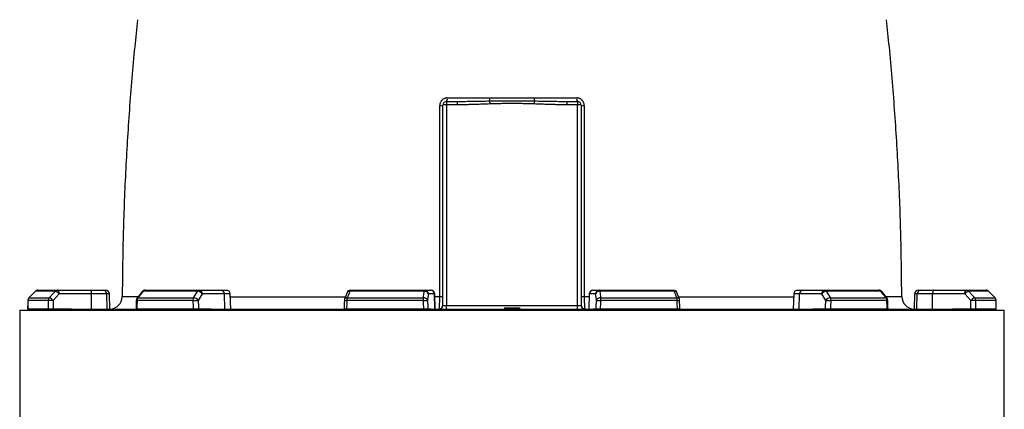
# Model space of a CAD drawing. Header units: millimetres. Extents: x 6154 to 13892, y 1323 to 18697.
# Tile 7 of 9: x 7485 to 11400, y 14374 to 15922. Entities that reach past the tile are written whole.
import ezdxf

# ---------------------------------------------------------------- set-up
doc = ezdxf.new("R2010")
doc.units = ezdxf.units.MM
doc.header["$LTSCALE"] = 5

msp = doc.modelspace()

# ---------------------------------------------------------------- linework, layer by layer
at = {"color": 7, "linetype": 'Continuous', "lineweight": 25}
for p, q in [((9167.2, 14787.4), (9167.2, 15582.4)), ((9182.2, 15597.4), (9224.3, 15597.4)), ((9182.2, 15597.4), (9182.2, 15583.7)), ((9182.2, 15583.7), (9182.2, 14786.1)), ((9224.3, 15583.7), (9182.2, 15583.7)), ((9224.3, 15597.4), (9224.3, 15583.7)), ((9660.1, 15597.4), (9660.1, 15583.7)), ((9660.1, 15597.4), (9702.2, 15597.4)), ((9702.2, 15583.7), (9660.1, 15583.7)), ((9702.2, 15597.4), (9702.2, 15583.7)), ((9702.2, 14786.1), (9702.2, 15583.7)), ((9717.2, 15582.4), (9717.2, 14787.4)), ((7547, 14842.9), (7521, 14816.7)), ((7626.6, 14843), (7547.2, 14843)), ((7557.6, 14847.4), (7636.6, 14847.4)), ((7636.6, 14847.4), (7764.7, 14847.4)), ((7764.7, 14847.4), (7816.5, 14847.4)), ((7816.5, 14847.4), (7826.3, 14847.4)), ((7971.8, 14841.6), (7951.2, 14815.4)), ((8192.5, 14843), (7975.5, 14843)), ((7983.6, 14847.4), (8199.4, 14847.4)), ((8199.4, 14847.4), (8287, 14847.4)), ((8287, 14847.4), (8307, 14847.4)), ((9093.3, 14843), (8796.9, 14843)), ((8800.4, 14847.4), (9095.2, 14847.4)), ((9095.2, 14847.4), (9118.9, 14847.4)), ((9118.9, 14847.4), (9120.2, 14847.4)), ((9764.2, 14847.4), (9765.5, 14847.4)), ((9765.5, 14847.4), (9789.2, 14847.4)), ((9789.2, 14847.4), (10084, 14847.4)), ((10087.5, 14843), (9791.1, 14843)), ((10577.4, 14847.4), (10597.4, 14847.4)), ((10597.4, 14847.4), (10685, 14847.4)), ((10685, 14847.4), (10900.8, 14847.4)), ((10908.9, 14843), (10691.9, 14843)), ((10933.3, 14815.4), (10912.6, 14841.6)), ((11058.1, 14847.4), (11068, 14847.4)), ((11068, 14847.4), (11119.7, 14847.4)), ((11119.7, 14847.4), (11247.8, 14847.4)), ((11247.8, 14847.4), (11326.8, 14847.4)), ((11337.2, 14843), (11257.8, 14843)), ((11363.4, 14816.7), (11337.5, 14842.9)), ((11363.4, 14816.7), (11337.5, 14842.9)), ((7598.1, 14806.2), (7516.9, 14806.2)), ((7521.2, 14816.8), (7602.3, 14816.8)), ((7769.8, 14832.9), (7641.7, 14832.9)), ((7770.6, 14772.4), (7769.8, 14832.9)), ((7830.7, 14832.9), (7769.8, 14832.9)), ((7832.7, 14772.4), (7830.7, 14832.9)), ((7843.4, 14772.4), (7841.3, 14832.9)), ((8173.5, 14806.2), (7951.5, 14806.2)), ((7954.9, 14816.8), (8176.4, 14816.8)), ((8298.5, 14832.9), (8210.9, 14832.9)), ((8300.1, 14772.4), (8298.5, 14832.9)), ((8324.1, 14772.4), (8322, 14832.9)), ((8786.4, 14837.6), (8776.6, 14811.4)), ((9088.8, 14806.2), (8785.6, 14806.2)), ((8787, 14816.8), (9089.6, 14816.8)), ((9133.6, 14832.9), (9110, 14832.9)), ((9135.7, 14772.4), (9133.6, 14832.9)), ((9137.3, 14772.4), (9135.2, 14832.9)), ((9749.3, 14832.9), (9747.1, 14772.4)), ((9748.7, 14772.4), (9750.8, 14832.9)), ((9774.5, 14832.9), (9750.8, 14832.9)), ((9794.8, 14816.8), (10097.4, 14816.8)), ((10098.8, 14806.2), (9795.6, 14806.2)), ((10107.9, 14811.4), (10098, 14837.6)), ((10562.4, 14832.9), (10560.3, 14772.4)), ((10584.3, 14772.4), (10585.9, 14832.9)), ((10673.6, 14832.9), (10585.9, 14832.9)), ((10708.1, 14816.8), (10929.6, 14816.8)), ((10932.9, 14806.2), (10710.9, 14806.2)), ((11043.2, 14832.9), (11041, 14772.4)), ((11051.8, 14772.4), (11053.8, 14832.9)), ((11114.6, 14832.9), (11053.8, 14832.9)), ((11113.9, 14772.4), (11114.6, 14832.9)), ((11242.7, 14832.9), (11114.6, 14832.9)), ((11282.2, 14816.8), (11363.2, 14816.8)), ((11367.6, 14806.2), (11286.3, 14806.2)), ((7484.7, 14767.4), (7484.7, 13572.2)), ((7484.7, 14767.4), (11399.7, 14767.4)), ((7598.5, 14772.4), (7516.7, 14772.4)), ((7557.6, 14767.4), (7557.6, 14772.4)), ((7690.6, 14772.4), (7617.8, 14772.4)), ((7636.6, 14767.4), (7636.6, 14772.4)), ((7680.1, 14767.4), (7684.8, 14772.4)), ((7690.6, 14772.4), (7944.9, 14772.4)), ((8174.4, 14772.4), (7950.7, 14772.4)), ((7983.6, 14767.4), (7983.6, 14772.4)), ((8245.4, 14772.4), (8195.6, 14772.4)), ((8199.4, 14767.4), (8199.4, 14772.4)), ((8229.1, 14767.4), (8232.4, 14772.4)), ((8245.4, 14772.4), (8772.8, 14772.4)), ((9090, 14772.4), (8784.5, 14772.4)), ((8800.4, 14767.4), (8800.4, 14772.4)), ((9095.2, 14767.4), (9095.2, 14772.4)), ((9103.2, 14767.4), (9104.1, 14772.4)), ((9120.9, 14772.4), (9107.5, 14772.4)), ((9120.9, 14772.4), (9763.5, 14772.4)), ((9182.2, 14772.4), (9182.2, 14786.1)), ((9182.2, 14786.1), (9702.2, 14786.1)), ((9412, 14777.4), (9412.2, 14772.4)), ((9412, 14777.4), (9442.2, 14777.4)), ((9442.2, 14777.4), (9442.2, 14772.4)), ((9442.2, 14777.4), (9472.4, 14777.4)), ((9472.4, 14777.4), (9472.2, 14772.4)), ((9702.2, 14772.4), (9702.2, 14786.1)), ((9776.9, 14772.4), (9763.5, 14772.4)), ((9780.3, 14772.4), (9781.2, 14767.4)), ((9789.2, 14767.4), (9789.2, 14772.4)), ((10100, 14772.4), (9794.4, 14772.4)), ((10084, 14767.4), (10084, 14772.4)), ((10111.9, 14772.4), (10639, 14772.4)), ((10688.8, 14772.4), (10639, 14772.4)), ((10652.1, 14772.4), (10655.3, 14767.4)), ((10685, 14767.4), (10685, 14772.4)), ((10933.7, 14772.4), (10710, 14772.4)), ((10900.8, 14767.4), (10900.8, 14772.4)), ((10939, 14772.4), (11193.8, 14772.4)), ((11266.6, 14772.4), (11193.8, 14772.4)), ((11199.6, 14772.4), (11204.3, 14767.4)), ((11247.8, 14767.4), (11247.8, 14772.4)), ((11367.8, 14772.4), (11285.9, 14772.4)), ((11326.8, 14767.4), (11326.8, 14772.4)), ((11399.7, 13572.2), (11399.7, 14767.4))]:
    msp.add_line(p, q, dxfattribs=at)
at = {"color": 8, "linetype": 'Continuous', "lineweight": 25}
for p, q in [((7547, 14842.9), (7547.2, 14843)), ((11337.2, 14843), (11337.5, 14842.9)), ((7516.6, 14806.2), (7516.9, 14806.2)), ((7521, 14816.7), (7521.2, 14816.8)), ((7841.3, 14832.9), (7830.7, 14832.9)), ((8322, 14832.9), (8298.5, 14832.9)), ((9135.2, 14832.9), (9133.6, 14832.9)), ((9135.5, 14821.9), (9155, 14822)), ((9729.4, 14822), (9748.9, 14821.9)), ((9750.8, 14832.9), (9749.3, 14832.9)), ((10585.9, 14832.9), (10562.4, 14832.9)), ((11053.8, 14832.9), (11043.2, 14832.9)), ((11363.2, 14816.8), (11363.5, 14816.7)), ((11367.6, 14806.2), (11367.8, 14806.2))]:
    msp.add_line(p, q, dxfattribs=at)
at = {"color": 7, "linetype": 'Continuous', "lineweight": 25, "flags": 128}
for points in [[(9353.3, 15599.1), (9353.3, 15598.1), (9353.3, 15597), (9353.4, 15595.6), (9353.5, 15594.2), (9353.5, 15592.5), (9353.6, 15590.8), (9353.6, 15589), (9353.7, 15587.2)], [(9531.2, 15599.1), (9531.1, 15598.1), (9531.1, 15597), (9531, 15595.6), (9531, 15594.2), (9530.9, 15592.5), (9530.9, 15590.8), (9530.8, 15589), (9530.7, 15587.2)], [(7547.2, 14843), (7526.2, 14821.8), (7521.2, 14816.8)], [(7602.3, 14816.8), (7621.9, 14838), (7626.6, 14843)], [(7641.7, 14832.9), (7641.6, 14835.7), (7641.3, 14838.5), (7640.8, 14841), (7640.2, 14843.2), (7639.4, 14844.9), (7638.5, 14846.3), (7637.6, 14847.1), (7636.6, 14847.4)], [(7764.7, 14847.4), (7765.7, 14847.1), (7766.6, 14846.3), (7767.5, 14844.9), (7768.3, 14843.2), (7768.9, 14841), (7769.4, 14838.5), (7769.7, 14835.7), (7769.8, 14832.9)], [(7975.5, 14843), (7958.8, 14821.8), (7954.9, 14816.8)], [(8176.4, 14816.8), (8189.4, 14838), (8192.5, 14843)], [(8796.9, 14843), (8788.9, 14821.8), (8787, 14816.8)], [(9089.6, 14816.8), (9092.6, 14838), (9093.3, 14843)], [(9093.3, 14843), (9093.5, 14844), (9093.7, 14844.8), (9093.9, 14845.6), (9094.2, 14846.2), (9094.4, 14846.7), (9094.7, 14847.1), (9094.9, 14847.3), (9095.2, 14847.4)], [(9791.1, 14843), (9790.9, 14844), (9790.7, 14844.8), (9790.5, 14845.6), (9790.3, 14846.2), (9790, 14846.7), (9789.8, 14847.1), (9789.5, 14847.3), (9789.2, 14847.4)], [(9791.1, 14843), (9794.1, 14821.8), (9794.8, 14816.8)], [(10097.4, 14816.8), (10089.4, 14838), (10087.5, 14843)], [(10691.9, 14843), (10705, 14821.8), (10708.1, 14816.8)], [(10929.6, 14816.8), (10912.8, 14838), (10908.9, 14843)], [(11119.7, 14847.4), (11118.7, 14847.1), (11117.8, 14846.3), (11116.9, 14844.9), (11116.1, 14843.2), (11115.5, 14841), (11115, 14838.5), (11114.7, 14835.7), (11114.6, 14832.9)], [(11242.7, 14832.9), (11242.8, 14835.7), (11243.1, 14838.5), (11243.6, 14841), (11244.3, 14843.2), (11245, 14844.9), (11245.9, 14846.3), (11246.9, 14847.1), (11247.8, 14847.4)], [(11257.8, 14843), (11277.5, 14821.8), (11282.2, 14816.8)], [(11363.2, 14816.8), (11342.2, 14838), (11337.2, 14843)], [(7516.6, 14806.2), (7516.6, 14797.6), (7516.4, 14771.7)], [(7641.7, 14832.9), (7629.3, 14819.5), (7617.4, 14806.7)], [(7947.9, 14806.5), (7947.7, 14797.9), (7947.2, 14772)], [(8173.5, 14806.2), (8175.9, 14806.3), (8178.6, 14806.4), (8181.5, 14806.4), (8184.5, 14806.5), (8187.4, 14806.6), (8190.1, 14806.6), (8192.6, 14806.7), (8194.7, 14806.7)], [(8210.9, 14832.9), (8202.6, 14819.5), (8194.7, 14806.7)], [(8775.6, 14806.6), (8775.3, 14798), (8774.5, 14772.1)], [(9088.8, 14806.2), (9091.8, 14806.3), (9094.7, 14806.4), (9097.5, 14806.4), (9100.1, 14806.5), (9102.3, 14806.6), (9104.2, 14806.6), (9105.5, 14806.7), (9106.3, 14806.7)], [(9110, 14832.9), (9108.1, 14819.5), (9106.3, 14806.7)], [(9778.1, 14806.7), (9776.3, 14819.5), (9774.5, 14832.9)], [(9778.1, 14806.7), (9778.9, 14806.7), (9780.2, 14806.6), (9782.1, 14806.6), (9784.3, 14806.5), (9786.9, 14806.4), (9789.7, 14806.4), (9792.6, 14806.3), (9795.6, 14806.2)], [(10109.9, 14772.1), (10109.7, 14780.8), (10108.8, 14806.6)], [(10689.7, 14806.7), (10681.8, 14819.5), (10673.6, 14832.9)], [(10689.7, 14806.7), (10691.8, 14806.7), (10694.3, 14806.6), (10697, 14806.6), (10699.9, 14806.5), (10702.9, 14806.4), (10705.8, 14806.4), (10708.5, 14806.3), (10710.9, 14806.2)], [(10937.3, 14772), (10937.1, 14780.6), (10936.5, 14806.5)], [(11267, 14806.7), (11255.1, 14819.5), (11242.7, 14832.9)], [(11368, 14771.7), (11368, 14780.4), (11367.8, 14806.2)]]:
    msp.add_lwpolyline(points, dxfattribs=at)
at = {"color": 7, "linetype": 'Continuous', "lineweight": 25}
for centre, radius, start, end in [((9157.8, 15618.9), 37.7, 266.0563, 284.4779), ((9182.2, 15582.4), 15, 90, 180), ((9178.5, 15539.7), 44.2, 85.1662, 104.7959), ((9164, 15608.1), 21.2, 329.6162, 8.5588), ((9225.3, 15610.4), 128.4, 354.9682, 0.3715), ((9659.1, 15610.4), 128.4, 179.6285, 185.0318), ((9720.5, 15608.1), 21.2, 171.4412, 210.3838), ((9702.2, 15582.4), 15, 0, 90), ((9705.9, 15539.7), 44.2, 75.2041, 94.8338), ((9726.6, 15618.9), 37.7, 255.5221, 273.9437), ((7557.6, 14832.4), 15, 90, 135.2544), ((7557.6, 14832.7), 14.6, 90.0846, 135.5948), ((7636.7, 14833.6), 13.7, 90.3217, 137.1388), ((7618.3, 14814.1), 30, 38.701, 73.9069), ((7816.1, 14832.8), 14.6, 0.4143, 88.4735), ((7826.3, 14832.4), 15, 2, 90), ((7983.6, 14832.4), 15, 90, 141.7366), ((7984, 14837.1), 10.3, 91.9969, 145.1118), ((8200, 14838.9), 8.51, 93.9021, 151.2279), ((8191.5, 14819.3), 23.6, 34.9389, 87.5179), ((8197.5, 14834), 13.5, 355.0821, 81.7652), ((8285.1, 14834), 13.5, 355.0821, 81.7652), ((8307, 14832.4), 15, 2, 90), ((8800.4, 14832.4), 15, 90, 159.4472), ((8802.2, 14842.3), 5.31, 108.8882, 173.1981), ((9095, 14827), 16.1, 21.4767, 96.2288), ((9095.1, 14832.5), 14.9, 1.5447, 89.5785), ((9118.8, 14832.5), 14.9, 1.5447, 89.5785), ((9120.2, 14832.4), 15, 2, 90), ((9764.2, 14832.4), 15, 90, 178), ((9765.7, 14832.5), 14.9, 90.4215, 178.4553), ((9789.3, 14832.5), 14.9, 90.4215, 178.4553), ((9789.4, 14827), 16.1, 83.7712, 158.5233), ((10084, 14832.4), 15, 20.5528, 90), ((10082.3, 14842.3), 5.31, 6.8019, 71.1118), ((10577.4, 14832.4), 15, 90, 178), ((10599.3, 14834), 13.5, 98.2348, 184.9179), ((10687, 14834), 13.5, 98.2348, 184.9179), ((10692.9, 14819.3), 23.6, 92.4821, 145.0611), ((10684.5, 14838.9), 8.51, 28.7721, 86.0979), ((10900.8, 14832.4), 15, 38.2634, 90), ((10900.5, 14837.1), 10.3, 34.8882, 88.0031), ((11058.1, 14832.4), 15, 90, 178), ((11068.3, 14832.8), 14.6, 91.5265, 179.5857), ((11266.2, 14814.1), 30, 106.0931, 141.299), ((11247.8, 14833.6), 13.7, 42.8612, 89.6783), ((11326.8, 14832.4), 15, 44.7456, 90), ((11326.8, 14832.7), 14.6, 44.4052, 89.9154), ((7531.6, 14806.2), 15, 135.2551, 179.6388), ((7532, 14806.2), 15.1, 135.5872, 180.08), ((7613.6, 14806.2), 15.5, 137.0971, 180.2701), ((7615.1, 14536.1), 270.6, 89.5169, 93.5973), ((7593.9, 14787.9), 30.1, 38.7079, 73.8929), ((7842.3, 14822.4), 50, 271.2071, 359.6763), ((7962.9, 14806.2), 15, 141.7373, 178.7034), ((7969.1, 14806.4), 17.6, 144.1003, 180.8852), ((8193.3, 14806.5), 19.8, 148.8564, 181.0888), ((8175.3, 14793.1), 23.7, 34.9414, 87.5032), ((8790.6, 14806.2), 15, 159.4476, 178.1157), ((8820.3, 14806.7), 34.8, 163.2312, 180.9479), ((9151.8, 14806.8), 62.9, 170.8765, 180.5708), ((9091.4, 14800.8), 16.1, 21.4745, 96.2129), ((9157.7, 15170.6), 348.7, 269.5584, 271.5642), ((9726.7, 15170.6), 348.7, 268.4358, 270.4416), ((9793.1, 14800.8), 16.1, 83.7871, 158.5255), ((9732.7, 14806.8), 62.9, 359.4292, 9.1235), ((10064.1, 14806.7), 34.8, 359.0521, 16.7688), ((10093.8, 14806.2), 15, 1.8843, 20.5524), ((10709.1, 14793.1), 23.7, 92.4968, 145.0586), ((10691.1, 14806.5), 19.8, 358.9112, 31.1436), ((10915.3, 14806.4), 17.6, 359.1148, 35.8997), ((10921.5, 14806.2), 15, 1.2966, 38.2627), ((11042.1, 14822.4), 50, 180.1771, 268.7928), ((11290.5, 14787.9), 30.1, 106.1071, 141.2921), ((11269.3, 14536.1), 270.6, 86.4027, 90.4831), ((11270.8, 14806.2), 15.5, 359.7299, 42.9029), ((11352.4, 14806.2), 15.1, 359.92, 44.4128), ((11352.8, 14806.2), 15, 0.3612, 44.7449), ((9152.2, 14787.4), 15, 270, 0), ((9732.2, 14787.4), 15, 180, 270)]:
    msp.add_arc(centre, radius, start, end, dxfattribs=at)
at = {"color": 8, "linetype": 'Continuous', "lineweight": 25}
for centre, radius, start, end in [((7974.9, 14838.7), 4.27, 82.1791, 137.0343), ((8795.4, 14832.9), 10.2, 81.6195, 152.4274), ((10089, 14832.9), 10.2, 27.5412, 98.3837), ((10909.5, 14838.7), 4.27, 42.9585, 97.8216), ((7951.2, 14822.1), 15.9, 258.1111, 271.0363), ((7954.3, 14812.5), 4.27, 82.2149, 136.9831), ((8790.1, 14998.1), 192, 265.677, 268.6533), ((8785.6, 14806.7), 10.2, 81.6505, 152.3243), ((10098.9, 14806.7), 10.2, 27.6757, 98.3495), ((10097.5, 14935.1), 129, 270.6189, 275.0508), ((10930.1, 14812.5), 4.27, 43.0169, 97.7851), ((10933.2, 14822.1), 15.9, 268.9637, 281.8889)]:
    msp.add_arc(centre, radius, start, end, dxfattribs=at)
at = {"color": 7, "linetype": 'Continuous', "lineweight": 25}
for centre, major_axis, ratio, start_param, end_param in [((9442.2, 14417.6), (340.3, 55625.9), 0.034655, 1.564022, 1.56463), ((9442.2, 14417.6), (-670.2, 55625.9), 0.033063, 1.563412, 1.564019), ((9447.3, 14418.1), (-665.1, 55625.9), 0.03281, 1.563418, 1.564035), ((9442.2, 14417.6), (1259.2, 55625.9), 0.026944, 1.56442, 1.565028), ((9442.2, 14417.6), (-1500.3, 55625.9), 0.022604, 1.563201, 1.563808), ((9453.7, 14418.1), (-1488.8, 55625.9), 0.022431, 1.56321, 1.563827), ((9442.2, 14417.6), (1839.7, 55625.9), 0.012023, 1.564208, 1.564815), ((9442.2, 14417.6), (-1927.8, 55625.9), 0.006103, 1.563599, 1.564206), ((9457, 14418.1), (-1913.1, 55625.9), 0.006057, 1.563602, 1.564219), ((9427.4, 14418.1), (1913.1, 55625.9), 0.006057, 4.718966, 4.719583), ((9442.2, 14417.6), (1927.8, 55625.9), 0.006103, 4.718979, 4.719586), ((9442.2, 14417.6), (-1839.7, 55625.9), 0.012023, 4.71837, 4.718977), ((9430.7, 14418.1), (1488.8, 55625.9), 0.022431, 4.719358, 4.719975), ((9442.2, 14417.6), (1500.3, 55625.9), 0.022604, 4.719377, 4.719984), ((9442.2, 14417.6), (-1259.2, 55625.9), 0.026944, 4.718158, 4.718765), ((9437.1, 14418.1), (665.1, 55625.9), 0.03281, 4.71915, 4.719767), ((9442.2, 14417.6), (670.2, 55625.9), 0.033063, 4.719166, 4.719773), ((9442.2, 14417.6), (-340.3, 55625.9), 0.034655, 4.718555, 4.719163), ((9182.2, 14787.4), (15, 0), 0.087156, 3.141593, 4.712389), ((9702.2, 14787.4), (15, 0), 0.087156, 4.712389, 6.283185)]:
    msp.add_ellipse(centre, major_axis=major_axis, ratio=ratio, start_param=start_param, end_param=end_param, dxfattribs=at)
for points, knots in [([(7953.4, 15921.8), (7949.5, 15886), (7936.3, 15767), (7920.1, 15564.3), (7904.7, 15313.9), (7895, 15066.4), (7893.3, 14902.5), (7892.4, 14822.1)], [0, 0, 0, 0, 0.0981786, 0.3258773, 0.5535814, 0.7813297, 1, 1, 1, 1]), ([(10992, 14822.1), (10991.2, 14902.5), (10989.5, 15066.4), (10979.8, 15313.9), (10964.3, 15564.3), (10948.1, 15767), (10935, 15886), (10931, 15921.9)], [0, 0, 0, 0, 0.218663, 0.446406, 0.674104, 0.901797, 1, 1, 1, 1]), ([(9184.9, 15611.2), (9182.9, 15611.2), (9181, 15611), (9178.1, 15610.5), (9177.2, 15610.2), (9175.3, 15609.6), (9174.4, 15609.3), (9171.8, 15608.2), (9170, 15607.3), (9166.8, 15605.1), (9165.3, 15603.8), (9163.2, 15601.8), (9162.6, 15601), (9161.3, 15599.5), (9160.7, 15598.7), (9159.1, 15596.3), (9158.2, 15594.6), (9157.1, 15591.8), (9156.7, 15590.9), (9156.2, 15589), (9155.9, 15588.1), (9155.4, 15585.2), (9155.2, 15583.2), (9155.2, 15581.3)], [0, 0, 0, 0, 0.125, 0.125, 0.1875, 0.1875, 0.25, 0.25, 0.375, 0.375, 0.5, 0.5, 0.5625, 0.5625, 0.625, 0.625, 0.75, 0.75, 0.8125, 0.8125, 0.875, 0.875, 1, 1, 1, 1]), ([(9224.3, 15597.4), (9245.8, 15597.4), (9267.3, 15597.6), (9310.2, 15598.3), (9331.7, 15598.8), (9353.3, 15599.1)], [0, 0, 0, 0, 0.5, 0.5, 1, 1, 1, 1]), ([(9353.7, 15587.2), (9349.7, 15587), (9339, 15586.7), (9322.1, 15586), (9304.5, 15585.4), (9288.1, 15584.8), (9272.6, 15584.4), (9258, 15584), (9245.5, 15583.8), (9234.8, 15583.7), (9227.7, 15583.7), (9224.3, 15583.7)], [0, 0, 0, 0, 0.091689, 0.250006, 0.390264, 0.500012, 0.631428, 0.750003, 0.837269, 0.9206, 1, 1, 1, 1]), ([(9353.3, 15599.1), (9368.1, 15599.4), (9382.9, 15599.5), (9412.6, 15599.7), (9427.4, 15599.7), (9457, 15599.7), (9471.9, 15599.7), (9501.5, 15599.5), (9516.3, 15599.4), (9531.2, 15599.1)], [0, 0, 0, 0, 0.25, 0.25, 0.5, 0.5, 0.75, 0.75, 1, 1, 1, 1]), ([(9530.7, 15587.2), (9527.1, 15587.3), (9519.8, 15587.5), (9508.9, 15587.8), (9497.9, 15588.1), (9486.9, 15588.3), (9475.8, 15588.5), (9464.7, 15588.6), (9453.5, 15588.7), (9438.5, 15588.7), (9419.8, 15588.6), (9397.6, 15588.3), (9375.6, 15587.9), (9361, 15587.4), (9353.7, 15587.2)], [0, 0, 0, 0, 0.061405, 0.123121, 0.185148, 0.247488, 0.310142, 0.373112, 0.436398, 0.500001, 0.62689, 0.752513, 0.87688, 1, 1, 1, 1]), ([(9353.8, 15611.2), (9368.5, 15611.2), (9383.2, 15611.1), (9412.7, 15611), (9427.5, 15611), (9457, 15611), (9471.7, 15611), (9501.2, 15611.1), (9515.9, 15611.2), (9530.7, 15611.2)], [0, 0, 0, 0, 0.25, 0.25, 0.5, 0.5, 0.75, 0.75, 1, 1, 1, 1]), ([(9660.1, 15583.7), (9657.6, 15583.7), (9652.4, 15583.7), (9644.4, 15583.8), (9636.2, 15583.9), (9625.5, 15584.1), (9611.9, 15584.4), (9596.3, 15584.8), (9579.9, 15585.4), (9562.3, 15586), (9545.5, 15586.7), (9534.7, 15587), (9530.7, 15587.2)], [0, 0, 0, 0, 0.059181, 0.120573, 0.184177, 0.249995, 0.368572, 0.499991, 0.609738, 0.749996, 0.908312, 1, 1, 1, 1]), ([(9531.2, 15599.1), (9552.7, 15598.8), (9574.2, 15598.3), (9617.2, 15597.6), (9638.6, 15597.4), (9660.1, 15597.4)], [0, 0, 0, 0, 0.5, 0.5, 1, 1, 1, 1]), ([(9729.2, 15581.3), (9729.2, 15583.2), (9729, 15585.2), (9728.3, 15589.1), (9727.7, 15591), (9726.6, 15593.7), (9726.2, 15594.5), (9725.3, 15596.3), (9724.7, 15597.1), (9723.1, 15599.6), (9721.9, 15601.1), (9719.1, 15603.9), (9717.6, 15605.1), (9714.4, 15607.3), (9712.7, 15608.2), (9710, 15609.3), (9709, 15609.7), (9707.2, 15610.2), (9706.2, 15610.5), (9703.4, 15611), (9701.5, 15611.2), (9699.5, 15611.2)], [0, 0, 0, 0, 0.125, 0.125, 0.25, 0.25, 0.3125, 0.3125, 0.375, 0.375, 0.5, 0.5, 0.625, 0.625, 0.75, 0.75, 0.8125, 0.8125, 0.875, 0.875, 1, 1, 1, 1]), ([(9155, 14822), (9155, 14948.7), (9155.1, 15075.3), (9155.1, 15265.2), (9155.1, 15328.4), (9155.2, 15454.9), (9155.2, 15518.1), (9155.2, 15581.3)], [0, 0, 0, 0, 0.5, 0.5, 0.75, 0.75, 1, 1, 1, 1]), ([(9729.2, 15581.3), (9729.3, 15518.1), (9729.3, 15454.9), (9729.3, 15328.4), (9729.3, 15265.1), (9729.3, 15075.3), (9729.4, 14948.7), (9729.4, 14822)], [0, 0, 0, 0, 0.25, 0.25, 0.5, 0.5, 1, 1, 1, 1]), ([(9152.2, 14772.4), (9152.4, 14772.4), (9152.6, 14772.7), (9152.8, 14773.6), (9152.9, 14774), (9153.1, 14774.9), (9153.2, 14775.5), (9153.4, 14777.3), (9153.6, 14778.9), (9153.9, 14782.4), (9154, 14784.5), (9154.3, 14789.1), (9154.4, 14791.6), (9154.6, 14795.6), (9154.6, 14797), (9154.7, 14799.9), (9154.7, 14801.4), (9154.9, 14805.8), (9154.9, 14808.9), (9155, 14815.4), (9155, 14818.7), (9155, 14822)], [0, 0, 0, 0, 0.125, 0.125, 0.1875, 0.1875, 0.25, 0.25, 0.375, 0.375, 0.5, 0.5, 0.625, 0.625, 0.6875, 0.6875, 0.75, 0.75, 0.875, 0.875, 1, 1, 1, 1]), ([(9729.4, 14822), (9729.4, 14818.7), (9729.4, 14815.4), (9729.5, 14810.7), (9729.5, 14809.1), (9729.6, 14805.9), (9729.6, 14804.4), (9729.7, 14799.9), (9729.8, 14797), (9730, 14793), (9730, 14791.7), (9730.1, 14789.1), (9730.2, 14787.9), (9730.4, 14784.5), (9730.5, 14782.5), (9730.8, 14779.8), (9730.8, 14778.9), (9731, 14777.4), (9731.2, 14776.1), (9731.3, 14775), (9731.5, 14774), (9731.6, 14773.6), (9731.9, 14772.7), (9732, 14772.4), (9732.2, 14772.4)], [0, 0, 0, 0, 0.125, 0.125, 0.1875, 0.1875, 0.25, 0.25, 0.375, 0.375, 0.4375, 0.4375, 0.5, 0.5, 0.625, 0.625, 0.6875, 0.6875, 0.75, 0.8125, 0.8125, 0.875, 0.875, 1, 1, 1, 1]), ([(7617.8, 14772.4), (7616.9, 14772.4), (7615.9, 14772.4), (7614, 14772.4), (7613, 14772.4), (7611, 14772.4), (7610, 14772.4), (7608.1, 14772.4), (7607.2, 14772.4), (7605.4, 14772.4), (7604.5, 14772.4), (7603, 14772.4), (7602.2, 14772.4), (7600.9, 14772.4), (7600.3, 14772.4), (7599.3, 14772.4), (7598.9, 14772.4), (7598.5, 14772.4)], [0, 0, 0, 0, 0.125, 0.125, 0.25, 0.25, 0.375, 0.375, 0.5, 0.5, 0.625, 0.625, 0.75, 0.75, 0.875, 0.875, 1, 1, 1, 1]), ([(7950.7, 14772.4), (7949.8, 14772.4), (7947.9, 14772.4), (7946.9, 14772.4), (7947.2, 14772.4), (7947.2, 14772.4)], [0, 0, 0, 0, 0.479074, 0.958152, 1, 1, 1, 1]), ([(8195.6, 14772.4), (8195, 14772.4), (8194.3, 14772.4), (8192.8, 14772.4), (8191.9, 14772.4), (8190.2, 14772.4), (8189.3, 14772.4), (8187.4, 14772.4), (8186.4, 14772.4), (8184.4, 14772.4), (8183.4, 14772.4), (8181.5, 14772.4), (8180.5, 14772.4), (8178.6, 14772.4), (8177.7, 14772.4), (8176, 14772.4), (8175.2, 14772.4), (8174.4, 14772.4)], [0, 0, 0, 0, 0.125, 0.125, 0.25, 0.25, 0.375, 0.375, 0.5, 0.5, 0.625, 0.625, 0.75, 0.75, 0.875, 0.875, 1, 1, 1, 1]), ([(8784.5, 14772.4), (8782.9, 14772.4), (8779.8, 14772.4), (8776.5, 14772.4), (8774.6, 14772.4), (8774.7, 14772.4), (8774.7, 14772.4)], [0, 0, 0, 0, 0.274806, 0.549614, 0.824347, 1, 1, 1, 1]), ([(9107.5, 14772.4), (9107.3, 14772.4), (9107, 14772.4), (9106.3, 14772.4), (9105.9, 14772.4), (9104.8, 14772.4), (9104.2, 14772.4), (9102.8, 14772.4), (9102.1, 14772.4), (9100.5, 14772.4), (9099.6, 14772.4), (9097.8, 14772.4), (9096.9, 14772.4), (9094.9, 14772.4), (9094, 14772.4), (9092, 14772.4), (9091, 14772.4), (9090, 14772.4)], [0, 0, 0, 0, 0.125, 0.125, 0.25, 0.25, 0.375, 0.375, 0.5, 0.5, 0.625, 0.625, 0.75, 0.75, 0.875, 0.875, 1, 1, 1, 1]), ([(9794.4, 14772.4), (9793.4, 14772.4), (9792.5, 14772.4), (9790.5, 14772.4), (9789.5, 14772.4), (9787.6, 14772.4), (9786.6, 14772.4), (9784.8, 14772.4), (9784, 14772.4), (9782.3, 14772.4), (9781.6, 14772.4), (9780.2, 14772.4), (9779.6, 14772.4), (9778.5, 14772.4), (9778.1, 14772.4), (9777.4, 14772.4), (9777.1, 14772.4), (9776.9, 14772.4)], [0, 0, 0, 0, 0.125, 0.125, 0.25, 0.25, 0.375, 0.375, 0.5, 0.5, 0.625, 0.625, 0.75, 0.75, 0.875, 0.875, 1, 1, 1, 1]), ([(10109.9, 14772.4), (10109.8, 14772.4), (10109.5, 14772.4), (10107, 14772.4), (10103.6, 14772.4), (10101, 14772.4), (10100, 14772.4)], [0, 0, 0, 0, 0.2648689, 0.5392178, 0.8137251, 1, 1, 1, 1]), ([(10710, 14772.4), (10709.2, 14772.4), (10708.4, 14772.4), (10706.7, 14772.4), (10705.8, 14772.4), (10703.9, 14772.4), (10703, 14772.4), (10701, 14772.4), (10700, 14772.4), (10698.1, 14772.4), (10697.1, 14772.4), (10695.2, 14772.4), (10694.3, 14772.4), (10692.5, 14772.4), (10691.7, 14772.4), (10690.1, 14772.4), (10689.4, 14772.4), (10688.8, 14772.4)], [0, 0, 0, 0, 0.125, 0.125, 0.25, 0.25, 0.375, 0.375, 0.5, 0.5, 0.625, 0.625, 0.75, 0.75, 0.875, 0.875, 1, 1, 1, 1]), ([(10937.1, 14772.4), (10937.1, 14772.4), (10937.3, 14772.4), (10936, 14772.4), (10934.4, 14772.4), (10933.7, 14772.4)], [0, 0, 0, 0, 0.197143, 0.675439, 1, 1, 1, 1]), ([(11285.9, 14772.4), (11285.6, 14772.4), (11285.1, 14772.4), (11284.1, 14772.4), (11283.5, 14772.4), (11282.2, 14772.4), (11281.5, 14772.4), (11279.9, 14772.4), (11279, 14772.4), (11277.3, 14772.4), (11276.3, 14772.4), (11274.4, 14772.4), (11273.4, 14772.4), (11271.5, 14772.4), (11270.5, 14772.4), (11268.5, 14772.4), (11267.6, 14772.4), (11266.6, 14772.4)], [0, 0, 0, 0, 0.125, 0.125, 0.25, 0.25, 0.375, 0.375, 0.5, 0.5, 0.625, 0.625, 0.75, 0.75, 0.875, 0.875, 1, 1, 1, 1])]:
    msp.add_open_spline(points, degree=3, knots=knots, dxfattribs=at)
for points in [[(9184.9, 15611.2), (9240.9, 15611.2), (9297.2, 15611.2), (9353.8, 15611.2)], [(9530.7, 15611.2), (9587.3, 15611.2), (9643.6, 15611.2), (9699.5, 15611.2)]]:
    msp.add_open_spline(points, degree=3, dxfattribs=at)
at = {"color": 8, "linetype": 'Continuous', "lineweight": 25}
for points, knots in [([(7892.6, 14822.1), (7892.5, 14822.1), (7891.7, 14822.1), (7894.9, 14822.1), (7902.4, 14822.1), (7914.9, 14822), (7932.6, 14821.9), (7946.5, 14821.8), (7955.9, 14821.8), (7956.2, 14821.8)], [0, 0, 0, 0, 0.022719, 0.221101, 0.412854, 0.604753, 0.796505, 0.993799, 1, 1, 1, 1]), ([(8322.4, 14821.1), (8332.6, 14821.1), (8362.5, 14821.1), (8415.7, 14821.1), (8482.3, 14821.2), (8552.8, 14821.2), (8626.7, 14821.3), (8700.8, 14821.4), (8752.2, 14821.4), (8778.3, 14821.5), (8780.3, 14821.5)], [0, 0, 0, 0, 0.078237, 0.229849, 0.381344, 0.537237, 0.693256, 0.849148, 0.988422, 1, 1, 1, 1]), ([(10104.1, 14821.5), (10107.6, 14821.5), (10142, 14821.4), (10200.5, 14821.3), (10279.2, 14821.3), (10351.1, 14821.2), (10420.3, 14821.1), (10486.2, 14821.1), (10533.5, 14821.1), (10557.5, 14821.1), (10562, 14821.1)], [0, 0, 0, 0, 0.0200881, 0.1985471, 0.3514301, 0.5047913, 0.6583964, 0.812002, 0.9653642, 1, 1, 1, 1]), ([(10928.2, 14821.8), (10931, 14821.8), (10942.5, 14821.8), (10957.9, 14821.9), (10974.2, 14822), (10985.2, 14822.1), (10991.4, 14822.1), (10991.5, 14822.1), (10991.6, 14822.1)], [0, 0, 0, 0, 0.063387, 0.260788, 0.458186, 0.655264, 0.851716, 1, 1, 1, 1])]:
    msp.add_open_spline(points, degree=3, knots=knots, dxfattribs=at)

doc.saveas('drawing.dxf')
